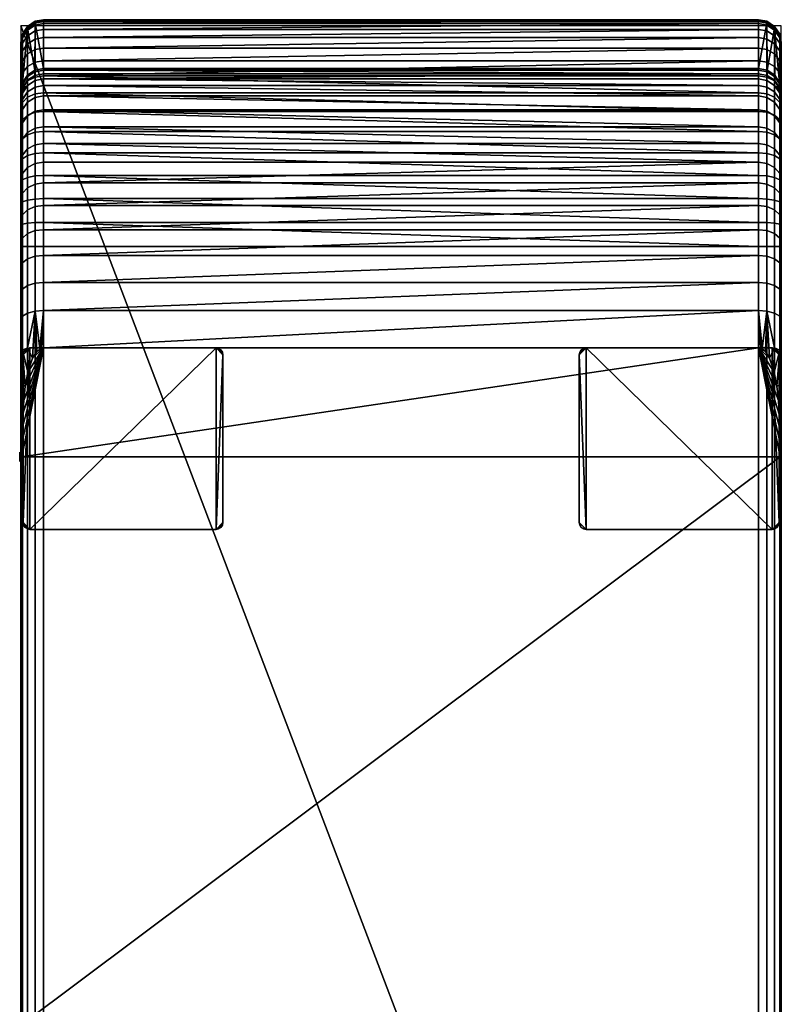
# Model space of a CAD drawing. Header units: millimetres. Extents: x 0 to 335, y -443 to 443.
# Tile 2 of 2: x 0 to 335, y 9 to 443. Entities that reach past the tile are written whole.
import ezdxf

# ---------------------------------------------------------------- set-up
doc = ezdxf.new("R2010")
doc.units = ezdxf.units.MM
doc.header["$MEASUREMENT"] = 0
for name, color, linetype, true_color in [('korpus', 7, 'Continuous', 0x000000), ('korpus boky', 1, 'Continuous', 0xff0000), ('korpus spodek', 252, 'Continuous', 0x696969), ('nozky', 254, 'Continuous', 0xbebebe), ('op pud plocha', 7, 'Continuous', 0x000000), ('openport', 5, 'Continuous', 0x0000ff), ('spojky', 4, 'Continuous', 0x00ffff)]:
    doc.layers.add(name, color=color, linetype=linetype, true_color=true_color)

msp = doc.modelspace()

# ---------------------------------------------------------------- linework, layer by layer
at = {"layer": 'openport'}
msp.add_lwpolyline([(0, -440), (335, -440), (335, 440), (0, 440)], close=True, dxfattribs=at)

# ---------------------------------------------------------------- meshes
at = {"layer": 'korpus'}
mesh = msp.add_polyface(dxfattribs=at)
corners = [(6.23, 419.69, 153.02), (6.16, 420.36, 154.89), (10, 421.13, 154.89), (10, 420.41, 152.84), (6.23, 418.05, 151.66), (10, 418.76, 151.46), (6.32, 415.91, 151.02), (10, 416.61, 150.93), (3, 417.58, 153.26), (2.91, 418.16, 154.89), (3, 415.95, 152), (2.93, 413.7, 151.31), (0.81, 414.38, 153.3), (0.75, 414.89, 154.89), (0.81, 412.76, 152.19), (0.79, 411.73, 151.91), (6.32, 441.64, 332.04), (10, 442.34, 332.1), (10, 442.64, 321.46), (6.32, 441.94, 321.48), (2.93, 439.42, 331.86), (2.93, 439.71, 321.54), (0.7, 436.04, 331.58), (0.7, 436.32, 321.62), (0, 432.37, 331.29), (0, 432.64, 321.72), (6.32, 440.23, 342.51), (10, 440.92, 342.64), (2.93, 438.04, 342.09), (0.7, 434.71, 341.46), (0, 431.09, 340.77), (6.32, 437.72, 352.76), (10, 438.39, 352.97), (2.93, 435.58, 352.12), (0.7, 432.34, 351.14), (0, 428.82, 350.07), (6.32, 434.12, 362.69), (10, 434.77, 362.97), (2.93, 432.07, 361.83), (0.7, 428.95, 360.5), (0, 425.56, 359.07), (6.32, 429.49, 372.19), (10, 430.1, 372.53), (2.93, 427.54, 371.11), (0.7, 424.58, 369.46), (0, 421.36, 367.67), (6.32, 423.88, 381.14), (10, 424.46, 381.54), (2.93, 422.06, 379.86), (0.7, 419.29, 377.91), (0, 416.28, 375.79), (6.32, 417.36, 389.44), (10, 417.89, 389.91), (2.93, 415.68, 387.98), (0.7, 413.13, 385.74), (0, 410.37, 383.31), (6.32, 441.11, 310.95), (10, 441.8, 310.86), (0.7, 435.54, 311.69), (2.93, 438.9, 311.25), (0, 431.89, 312.17), (0, 411.04, 154.89), (325, 420.41, 152.84), (10, 420.41, 152.84), (10, 421.13, 154.89), (325, 418.76, 151.46), (10, 416.61, 150.93), (10, 418.76, 151.46), (325, 441.8, 310.86), (10, 441.8, 310.86), (10, 442.64, 321.46), (325, 442.34, 332.1), (10, 442.34, 332.1), (10, 440.92, 342.64), (325, 442.64, 321.46), (325, 438.39, 352.97), (10, 438.39, 352.97), (10, 434.77, 362.97), (325, 430.1, 372.53), (10, 430.1, 372.53), (10, 424.46, 381.54), (325, 434.77, 362.97), (325, 440.92, 342.64), (325, 424.46, 381.54), (10, 417.89, 389.91), (10, 410.46, 397.52), (325, 410.46, 397.52)]
mesh.append_faces([[corners[k] for k in face] for face in [(0, 1, 2, 3), (4, 0, 3, 5), (6, 4, 5, 7), (8, 9, 1, 0), (10, 8, 0, 4), (11, 10, 4, 6), (12, 13, 9, 8), (14, 12, 8, 10), (11, 15, 10, 10), (16, 17, 18, 19), (20, 16, 19, 21), (22, 20, 21, 23), (24, 22, 23, 25), (26, 27, 17, 16), (28, 26, 16, 20), (29, 28, 20, 22), (30, 29, 22, 24), (31, 32, 27, 26), (33, 31, 26, 28), (34, 33, 28, 29), (35, 34, 29, 30), (36, 37, 32, 31), (38, 36, 31, 33), (39, 38, 33, 34), (40, 39, 34, 35), (41, 42, 37, 36), (43, 41, 36, 38), (44, 43, 38, 39), (45, 44, 39, 40), (46, 47, 42, 41), (48, 46, 41, 43), (49, 48, 43, 44), (50, 49, 44, 45), (51, 52, 47, 46), (53, 51, 46, 48), (54, 53, 48, 49), (55, 54, 49, 50), (56, 19, 18, 57), (58, 23, 21, 59), (60, 25, 23, 58), (59, 21, 19, 56), (2, 56, 57, 57), (13, 58, 59, 59), (61, 60, 58, 58), (59, 56, 1, 1), (56, 2, 1, 1), (58, 13, 61, 61), (59, 9, 13, 13), (59, 1, 9, 9), (62, 63, 64, 64), (65, 66, 67, 67), (63, 65, 67, 67), (68, 69, 70, 70), (71, 72, 73, 73), (74, 70, 72, 72), (75, 76, 77, 77), (78, 79, 80, 80), (81, 77, 79, 79), (82, 73, 76, 76), (83, 80, 84, 84), (85, 86, 84, 84)]])
mesh = msp.add_polyface(dxfattribs=at)
corners = [(328.77, 419.69, 153.02), (325, 420.41, 152.84), (325, 421.13, 154.89), (328.84, 420.36, 154.89), (328.77, 418.05, 151.66), (325, 418.76, 151.46), (328.68, 415.91, 151.02), (325, 416.61, 150.93), (332, 417.58, 153.26), (332.09, 418.16, 154.89), (332, 415.95, 152), (332.07, 413.7, 151.31), (334.19, 414.38, 153.3), (334.25, 414.89, 154.89), (334.19, 412.76, 152.19), (328.68, 441.64, 332.04), (328.68, 441.94, 321.48), (325, 442.64, 321.46), (325, 442.34, 332.1), (332.07, 439.42, 331.86), (332.07, 439.71, 321.54), (334.3, 436.04, 331.58), (334.3, 436.32, 321.62), (335, 432.37, 331.29), (335, 432.64, 321.72), (328.68, 440.23, 342.51), (325, 440.92, 342.64), (332.07, 438.04, 342.09), (334.3, 434.71, 341.46), (335, 431.09, 340.77), (328.68, 437.72, 352.76), (325, 438.39, 352.97), (332.07, 435.58, 352.12), (334.3, 432.34, 351.14), (335, 428.82, 350.07), (328.68, 434.12, 362.69), (325, 434.77, 362.97), (332.07, 432.07, 361.83), (334.3, 428.95, 360.5), (335, 425.56, 359.07), (328.68, 429.49, 372.19), (325, 430.1, 372.53), (332.07, 427.54, 371.11), (334.3, 424.58, 369.46), (335, 421.36, 367.67), (328.68, 423.88, 381.14), (325, 424.46, 381.54), (332.07, 422.06, 379.86), (334.3, 419.29, 377.91), (335, 416.28, 375.79), (328.68, 417.36, 389.44), (325, 417.89, 389.91), (332.07, 415.68, 387.98), (334.3, 413.13, 385.74), (335, 410.37, 383.31), (328.68, 441.11, 310.95), (325, 441.8, 310.86), (334.3, 435.54, 311.69), (332.07, 438.9, 311.25), (335, 431.89, 312.17), (335, 411.04, 154.89), (10, 421.13, 154.89), (10, 441.8, 310.86), (325, 441.8, 310.86), (325, 421.13, 154.89), (325, 420.41, 152.84), (10, 420.41, 152.84), (325, 418.76, 151.46), (10, 416.61, 150.93), (325, 416.61, 150.93), (325, 442.34, 332.1), (325, 442.64, 321.46), (10, 442.34, 332.1), (10, 440.92, 342.64), (325, 440.92, 342.64), (10, 442.64, 321.46), (325, 438.39, 352.97), (10, 434.77, 362.97), (325, 434.77, 362.97), (10, 438.39, 352.97), (10, 430.1, 372.53), (325, 430.1, 372.53), (10, 424.46, 381.54), (325, 424.46, 381.54), (10, 417.89, 389.91), (325, 417.89, 389.91), (325, 410.46, 397.52)]
mesh.append_faces([[corners[k] for k in face] for face in [(0, 1, 2, 3), (4, 5, 1, 0), (6, 7, 5, 4), (8, 0, 3, 9), (10, 4, 0, 8), (11, 6, 4, 10), (12, 8, 9, 13), (14, 10, 8, 12), (15, 16, 17, 18), (19, 20, 16, 15), (21, 22, 20, 19), (23, 24, 22, 21), (25, 15, 18, 26), (27, 19, 15, 25), (28, 21, 19, 27), (29, 23, 21, 28), (30, 25, 26, 31), (32, 27, 25, 30), (33, 28, 27, 32), (34, 29, 28, 33), (35, 30, 31, 36), (37, 32, 30, 35), (38, 33, 32, 37), (39, 34, 33, 38), (40, 35, 36, 41), (42, 37, 35, 40), (43, 38, 37, 42), (44, 39, 38, 43), (45, 40, 41, 46), (47, 42, 40, 45), (48, 43, 42, 47), (49, 44, 43, 48), (50, 45, 46, 51), (52, 47, 45, 50), (53, 48, 47, 52), (54, 49, 48, 53), (55, 56, 17, 16), (57, 58, 20, 22), (59, 57, 22, 24), (58, 55, 16, 20), (2, 56, 55, 55), (13, 58, 57, 57), (60, 57, 59, 59), (58, 3, 55, 55), (55, 3, 2, 2), (57, 60, 13, 13), (58, 13, 9, 9), (58, 9, 3, 3), (61, 62, 63, 64), (61, 64, 65, 65), (66, 65, 67, 67), (68, 67, 69, 69), (70, 71, 72, 72), (73, 74, 70, 70), (75, 71, 63, 63), (76, 77, 78, 78), (79, 76, 74, 74), (80, 81, 78, 78), (81, 82, 83, 83), (83, 84, 85, 85), (86, 85, 84, 84)]])
mesh = msp.add_polyface(dxfattribs=at)
corners = [(0.7, 410.34, 151.76), (0.05, 408.31, 152.12), (0.2, 409.27, 152.01), (0, 407.34, 152.23), (0, 406.69, 152.24), (0.79, 411.73, 151.91), (2.93, 413.7, 151.31), (3, 415.95, 152), (0.81, 412.76, 152.19), (0, 410.56, 153.33), (0, 411.04, 154.89), (0.75, 414.89, 154.89), (0.81, 414.38, 153.3), (0.22, 410.9, 152.28), (0, 408.96, 152.41), (0.06, 408.91, 152.15), (0.21, 409.87, 152.07), (0, 407.93, 152.25), (6.32, 409.98, 397), (10, 410.46, 397.52), (10, 417.89, 389.91), (6.32, 417.36, 389.44), (2.93, 408.47, 395.36), (2.93, 415.68, 387.98), (0.7, 406.18, 392.87), (0.7, 413.13, 385.74), (0, 403.68, 390.16), (0, 410.37, 383.31), (6.32, 401.85, 403.73), (10, 402.26, 404.3), (2.93, 400.52, 401.95), (0.7, 398.5, 399.22), (0, 396.3, 396.27), (6.32, 393.04, 409.57), (10, 393.4, 410.18), (2.93, 391.91, 407.65), (0.7, 390.19, 404.73), (334.3, 410.34, 151.76), (334.8, 409.27, 152.01), (334.95, 408.31, 152.12), (335, 407.34, 152.23), (335, 406.69, 152.24), (334.21, 411.73, 151.91), (332.07, 413.7, 151.31), (332, 415.95, 152), (334.19, 412.76, 152.19), (335, 410.56, 153.33), (334.19, 414.38, 153.3), (334.25, 414.89, 154.89), (335, 411.04, 154.89), (334.78, 410.9, 152.28), (335, 408.96, 152.41), (334.79, 409.87, 152.07), (334.94, 408.91, 152.15), (335, 407.93, 152.25), (328.68, 409.98, 397), (328.68, 417.36, 389.44), (325, 417.89, 389.91), (325, 410.46, 397.52), (332.07, 408.47, 395.36), (332.07, 415.68, 387.98), (334.3, 406.18, 392.87), (334.3, 413.13, 385.74), (335, 403.68, 390.16), (335, 410.37, 383.31), (328.68, 401.85, 403.73), (325, 402.26, 404.3), (332.07, 400.52, 401.95), (334.3, 398.5, 399.22), (335, 396.3, 396.27), (328.68, 393.04, 409.57), (325, 393.4, 410.18), (332.07, 391.91, 407.65), (334.3, 390.19, 404.73), (325, 402.26, 404.3), (10, 410.46, 397.52), (10, 402.26, 404.3), (10, 393.4, 410.18), (325, 393.4, 410.18), (325, 410.46, 397.52)]
mesh.append_faces([[corners[k] for k in face] for face in [(0, 1, 2, 2), (0, 3, 1, 1), (0, 4, 3, 3), (5, 6, 0, 0), (7, 5, 8, 8), (9, 10, 11, 12), (13, 12, 8, 8), (9, 13, 14, 14), (12, 13, 9, 9), (1, 15, 16, 2), (3, 17, 15, 1), (5, 2, 16, 16), (0, 2, 5, 5), (16, 13, 8, 5), (15, 13, 16, 16), (14, 15, 17, 17), (13, 15, 14, 14), (18, 19, 20, 21), (22, 18, 21, 23), (24, 22, 23, 25), (26, 24, 25, 27), (28, 29, 19, 18), (30, 28, 18, 22), (31, 30, 22, 24), (32, 31, 24, 26), (33, 34, 29, 28), (35, 33, 28, 30), (36, 35, 30, 31), (37, 38, 39, 39), (37, 39, 40, 40), (37, 40, 41, 41), (42, 37, 43, 43), (44, 45, 42, 42), (43, 44, 42, 42), (46, 47, 48, 49), (50, 45, 47, 47), (46, 51, 50, 50), (47, 46, 50, 50), (39, 38, 52, 53), (40, 39, 53, 54), (42, 52, 38, 38), (37, 42, 38, 38), (52, 42, 45, 50), (53, 52, 50, 50), (51, 54, 53, 53), (50, 51, 53, 53), (55, 56, 57, 58), (59, 60, 56, 55), (61, 62, 60, 59), (63, 64, 62, 61), (65, 55, 58, 66), (67, 59, 55, 65), (68, 61, 59, 67), (69, 63, 61, 68), (70, 65, 66, 71), (72, 67, 65, 70), (73, 68, 67, 72), (74, 75, 76, 76), (76, 77, 78, 78), (76, 78, 74, 74), (75, 74, 79, 79)]])
mesh = msp.add_polyface(dxfattribs=at)
corners = [(6.32, 342.67, 423.3), (6.32, -342.67, 423.3), (10, -342.67, 424), (10, 342.67, 424), (0.7, 342.67, 417.68), (0.7, -342.67, 417.68), (2.93, -342.67, 421.07), (2.93, 342.67, 421.07), (0, 342.67, 414), (0, -342.67, 414), (0, 388.33, 401.56), (0.7, 390.19, 404.73), (0.7, 398.5, 399.22), (0, 396.3, 396.27), (6.32, 383.67, 414.44), (10, 383.96, 415.08), (10, 393.4, 410.18), (6.32, 393.04, 409.57), (2.93, 382.75, 412.41), (2.93, 391.91, 407.65), (0.7, 381.35, 409.33), (0, 379.83, 405.97), (6.32, 373.83, 418.28), (10, 374.06, 418.95), (2.93, 373.14, 416.17), (0.7, 372.07, 412.95), (0, 370.92, 409.45), (6.32, 363.64, 421.06), (10, 363.79, 421.74), (2.93, 363.17, 418.88), (0.7, 362.46, 415.57), (0, 361.68, 411.97), (6.32, 353.22, 422.74), (10, 353.29, 423.43), (2.93, 352.98, 420.52), (0.7, 352.62, 417.15), (0, 352.23, 413.49), (328.68, 342.67, 423.3), (325, 342.67, 424), (325, -342.67, 424), (328.68, -342.67, 423.3), (334.3, 342.67, 417.68), (332.07, 342.67, 421.07), (332.07, -342.67, 421.07), (334.3, -342.67, 417.68), (335, 342.67, 414), (335, -342.67, 414), (335, 388.33, 401.56), (335, 396.3, 396.27), (334.3, 398.5, 399.22), (334.3, 390.19, 404.73), (328.68, 383.67, 414.44), (328.68, 393.04, 409.57), (325, 393.4, 410.18), (325, 383.96, 415.08), (332.07, 382.75, 412.41), (332.07, 391.91, 407.65), (334.3, 381.35, 409.33), (335, 379.83, 405.97), (328.68, 373.83, 418.28), (325, 374.06, 418.95), (332.07, 373.14, 416.17), (334.3, 372.07, 412.95), (335, 370.92, 409.45), (328.68, 363.64, 421.06), (325, 363.79, 421.74), (332.07, 363.17, 418.88), (334.3, 362.46, 415.57), (335, 361.68, 411.97), (328.68, 353.22, 422.74), (325, 353.29, 423.43), (332.07, 352.98, 420.52), (334.3, 352.62, 417.15), (335, 352.23, 413.49), (325, 342.67, 424), (10, 342.67, 424), (10, -342.67, 424), (325, -342.67, 424), (325, 383.96, 415.08), (10, 393.4, 410.18), (10, 383.96, 415.08), (10, 353.29, 423.43), (325, 363.79, 421.74), (10, 374.06, 418.95), (10, 363.79, 421.74), (325, 353.29, 423.43), (325, 374.06, 418.95), (325, 393.4, 410.18)]
mesh.append_faces([[corners[k] for k in face] for face in [(0, 1, 2, 3), (4, 5, 6, 7), (8, 9, 5, 4), (7, 6, 1, 0), (10, 11, 12, 13), (14, 15, 16, 17), (18, 14, 17, 19), (20, 18, 19, 11), (21, 20, 11, 10), (22, 23, 15, 14), (24, 22, 14, 18), (25, 24, 18, 20), (26, 25, 20, 21), (27, 28, 23, 22), (29, 27, 22, 24), (30, 29, 24, 25), (31, 30, 25, 26), (32, 33, 28, 27), (34, 32, 27, 29), (35, 34, 29, 30), (36, 35, 30, 31), (0, 3, 33, 32), (7, 0, 32, 34), (4, 7, 34, 35), (8, 4, 35, 36), (37, 38, 39, 40), (41, 42, 43, 44), (45, 41, 44, 46), (42, 37, 40, 43), (47, 48, 49, 50), (51, 52, 53, 54), (55, 56, 52, 51), (57, 50, 56, 55), (58, 47, 50, 57), (59, 51, 54, 60), (61, 55, 51, 59), (62, 57, 55, 61), (63, 58, 57, 62), (64, 59, 60, 65), (66, 61, 59, 64), (67, 62, 61, 66), (68, 63, 62, 67), (69, 64, 65, 70), (71, 66, 64, 69), (72, 67, 66, 71), (73, 68, 67, 72), (37, 69, 70, 38), (42, 71, 69, 37), (41, 72, 71, 42), (45, 73, 72, 41), (74, 75, 76, 77), (78, 79, 80, 80), (74, 81, 75, 75), (82, 83, 84, 84), (84, 81, 85, 85), (86, 80, 83, 83), (84, 85, 82, 82), (80, 86, 78, 78), (86, 83, 82, 82), (79, 78, 87, 87), (85, 81, 74, 74)]])
at = {"layer": 'korpus boky'}
mesh = msp.add_polyface(dxfattribs=at)
corners = [(0, -432.64, 321.72), (0, -432.37, 331.29), (0, -431.89, 312.17), (0, -431.09, 340.77), (0, -428.82, 350.07), (0, -425.56, 359.07), (0, -421.47, 233.53), (0, -421.36, 367.67), (0, -416.28, 375.79), (0, -411.04, 154.89), (0, -410.56, 153.33), (0, -410.37, 383.31), (0, -408.96, 152.41), (0, -407.93, 152.25), (0, -407.34, 152.23), (0, -406.69, 152.24), (0, -403.9, 136.96), (0, -403.68, 390.16), (0, -399.62, 122.04), (0, -396.3, 396.27), (0, -393.89, 107.6), (0, -388.33, 401.56), (0, -386.78, 93.79), (0, -379.87, 82.92), (0, -379.83, 405.97), (0, -372.1, 72.65), (0, -370.92, 409.45), (0, -363.52, 63.04), (0, -361.68, 411.97), (0, -354.19, 54.16), (0, -352.23, 413.49), (0, -344.16, 46.08), (0, -342.67, 414), (0, -333.51, 38.84), (0, -322.3, 32.48), (0, -310.62, 27.06), (0, -296, 21.83), (0, -280.94, 18.05), (0, -265.57, 15.76), (0, -250.06, 15), (0, 250.06, 15), (0, 265.57, 15.76), (0, 280.94, 18.05), (0, 296, 21.83), (0, 310.62, 27.06), (0, 322.3, 32.48), (0, 333.51, 38.84), (0, 342.67, 414), (0, 344.16, 46.08), (0, 352.23, 413.49), (0, 354.19, 54.16), (0, 361.68, 411.97), (0, 363.52, 63.04), (0, 370.92, 409.45), (0, 372.1, 72.65), (0, 379.83, 405.97), (0, 379.87, 82.92), (0, 386.78, 93.79), (0, 388.33, 401.56), (0, 393.89, 107.6), (0, 396.3, 396.27), (0, 399.62, 122.04), (0, 403.68, 390.16), (0, 403.9, 136.96), (0, 406.69, 152.24), (0, 407.34, 152.23), (0, 407.93, 152.25), (0, 408.96, 152.41), (0, 410.37, 383.31), (0, 410.56, 153.33), (0, 411.04, 154.89), (0, 416.28, 375.79), (0, 421.36, 367.67), (0, 425.56, 359.07), (0, 428.82, 350.07), (0, 431.09, 340.77), (0, 431.89, 312.17), (0, 432.37, 331.29), (0, 432.64, 321.72)]
mesh.append_faces([[corners[k] for k in face] for face in [(20, 18, 25, 25), (20, 23, 22, 22), (18, 15, 39, 39), (13, 12, 9, 9), (18, 16, 15, 15), (14, 13, 9, 9), (15, 14, 9, 9), (23, 20, 25, 25), (36, 35, 34, 34), (37, 36, 33, 33), (34, 33, 36, 36), (37, 18, 39, 39), (31, 27, 25, 25), (25, 33, 31, 31), (29, 27, 31, 31), (37, 33, 25, 25), (37, 25, 18, 18), (39, 15, 6, 6), (2, 0, 1, 1), (7, 28, 2, 2), (7, 2, 1, 1), (2, 32, 6, 6), (5, 3, 4, 4), (3, 5, 1, 1), (5, 7, 1, 1), (8, 17, 7, 7), (12, 10, 9, 9), (6, 15, 9, 9), (19, 7, 17, 17), (11, 17, 8, 8), (28, 19, 21, 21), (32, 2, 28, 28), (26, 21, 24, 24), (30, 32, 28, 28), (28, 21, 26, 26), (19, 28, 7, 7), (32, 39, 6, 6), (37, 39, 38, 38), (47, 40, 39, 39), (42, 40, 61, 61), (41, 40, 42, 42), (42, 46, 43, 43), (43, 46, 45, 45), (48, 46, 54, 54), (42, 54, 46, 46), (45, 44, 43, 43), (48, 52, 50, 50), (42, 61, 54, 54), (59, 57, 56, 56), (54, 59, 56, 56), (59, 54, 61, 61), (64, 63, 61, 61), (65, 64, 70, 70), (66, 65, 70, 70), (61, 40, 64, 64), (52, 48, 54, 54), (64, 40, 47, 47), (62, 72, 60, 60), (68, 71, 62, 62), (47, 51, 76, 76), (76, 64, 47, 47), (58, 60, 51, 51), (51, 47, 49, 49), (51, 53, 58, 58), (77, 51, 60, 60), (58, 53, 55, 55), (70, 67, 66, 66), (70, 64, 76, 76), (77, 78, 76, 76), (76, 51, 77, 77), (72, 77, 60, 60), (71, 72, 62, 62), (74, 75, 73, 73), (77, 72, 73, 73), (77, 73, 75, 75), (69, 67, 70, 70), (32, 47, 39, 39)]])
mesh = msp.add_polyface(dxfattribs=at)
corners = [(335, -432.64, 321.72), (335, -432.37, 331.29), (335, -431.89, 312.17), (335, -431.09, 340.77), (335, -428.82, 350.07), (335, -425.56, 359.07), (335, -421.47, 233.53), (335, -421.36, 367.67), (335, -416.28, 375.79), (335, -411.04, 154.89), (335, -410.56, 153.33), (335, -410.37, 383.31), (335, -408.96, 152.41), (335, -407.93, 152.25), (335, -407.34, 152.23), (335, -406.69, 152.24), (335, -403.9, 136.96), (335, -403.68, 390.16), (335, -399.62, 122.04), (335, -396.3, 396.27), (335, -393.89, 107.6), (335, -388.33, 401.56), (335, -386.78, 93.79), (335, -379.87, 82.92), (335, -379.83, 405.97), (335, -372.1, 72.65), (335, -370.92, 409.45), (335, -363.52, 63.04), (335, -361.68, 411.97), (335, -354.19, 54.16), (335, -352.23, 413.49), (335, -344.16, 46.08), (335, -342.67, 414), (335, -333.51, 38.84), (335, -322.3, 32.48), (335, -310.62, 27.06), (335, -296, 21.83), (335, -280.94, 18.05), (335, -265.57, 15.76), (335, -250.06, 15), (335, 250.06, 15), (335, 265.57, 15.76), (335, 280.94, 18.05), (335, 296, 21.83), (335, 310.62, 27.06), (335, 322.3, 32.48), (335, 333.51, 38.84), (335, 342.67, 414), (335, 344.16, 46.08), (335, 352.23, 413.49), (335, 354.19, 54.16), (335, 361.68, 411.97), (335, 363.52, 63.04), (335, 370.92, 409.45), (335, 372.1, 72.65), (335, 379.83, 405.97), (335, 379.87, 82.92), (335, 386.78, 93.79), (335, 388.33, 401.56), (335, 393.89, 107.6), (335, 396.3, 396.27), (335, 399.62, 122.04), (335, 403.68, 390.16), (335, 403.9, 136.96), (335, 406.69, 152.24), (335, 407.34, 152.23), (335, 407.93, 152.25), (335, 408.96, 152.41), (335, 410.37, 383.31), (335, 410.56, 153.33), (335, 411.04, 154.89), (335, 416.28, 375.79), (335, 421.36, 367.67), (335, 425.56, 359.07), (335, 428.82, 350.07), (335, 431.09, 340.77), (335, 431.89, 312.17), (335, 432.37, 331.29), (335, 432.64, 321.72)]
mesh.append_faces([[corners[k] for k in face] for face in [(20, 25, 18, 18), (20, 22, 23, 23), (18, 39, 15, 15), (13, 9, 12, 12), (18, 15, 16, 16), (14, 9, 13, 13), (15, 9, 14, 14), (23, 25, 20, 20), (36, 34, 35, 35), (37, 33, 36, 36), (34, 36, 33, 33), (37, 39, 18, 18), (31, 25, 27, 27), (25, 31, 33, 33), (29, 31, 27, 27), (37, 25, 33, 33), (37, 18, 25, 25), (39, 6, 15, 15), (2, 1, 0, 0), (7, 2, 28, 28), (7, 1, 2, 2), (2, 6, 32, 32), (5, 4, 3, 3), (3, 1, 5, 5), (5, 1, 7, 7), (8, 7, 17, 17), (12, 9, 10, 10), (6, 9, 15, 15), (19, 17, 7, 7), (11, 8, 17, 17), (28, 21, 19, 19), (32, 28, 2, 2), (26, 24, 21, 21), (30, 28, 32, 32), (28, 26, 21, 21), (19, 7, 28, 28), (32, 6, 39, 39), (37, 38, 39, 39), (47, 39, 40, 40), (42, 61, 40, 40), (41, 42, 40, 40), (42, 43, 46, 46), (43, 45, 46, 46), (48, 54, 46, 46), (42, 46, 54, 54), (45, 43, 44, 44), (48, 50, 52, 52), (42, 54, 61, 61), (59, 56, 57, 57), (54, 56, 59, 59), (59, 61, 54, 54), (64, 61, 63, 63), (65, 70, 64, 64), (66, 70, 65, 65), (61, 64, 40, 40), (52, 54, 48, 48), (64, 47, 40, 40), (62, 60, 72, 72), (68, 62, 71, 71), (47, 76, 51, 51), (76, 47, 64, 64), (58, 51, 60, 60), (51, 49, 47, 47), (51, 58, 53, 53), (77, 60, 51, 51), (58, 55, 53, 53), (70, 66, 67, 67), (70, 76, 64, 64), (77, 76, 78, 78), (76, 77, 51, 51), (72, 60, 77, 77), (71, 62, 72, 72), (74, 73, 75, 75), (77, 73, 72, 72), (77, 75, 73, 73), (69, 70, 67, 67), (32, 39, 47, 47)]])
at = {"layer": 'korpus spodek'}
mesh = msp.add_polyface(dxfattribs=at)
corners = [(6.32, 349.7, 38.61), (10, 350.12, 38.04), (10, 338.79, 30.34), (6.32, 338.42, 30.94), (2.93, 348.37, 40.4), (2.93, 337.24, 32.83), (0.7, 346.35, 43.12), (0.7, 335.45, 35.71), (6.32, 360.32, 47.17), (10, 360.78, 46.64), (2.93, 358.85, 48.84), (0.7, 356.62, 51.39), (0, 354.19, 54.16), (0, 344.16, 46.08), (6.32, 370.2, 56.57), (10, 370.7, 56.08), (2.93, 368.6, 58.12), (0.7, 366.16, 60.48), (0, 363.52, 63.04), (6.32, 379.28, 66.74), (10, 379.82, 66.3), (2.93, 377.56, 68.16), (0.7, 374.94, 70.31), (0, 372.1, 72.65), (6.32, 387.51, 77.62), (10, 388.09, 77.22), (2.93, 385.68, 78.89), (0.7, 382.89, 80.82), (0, 379.87, 82.92), (6.32, 394.82, 89.13), (10, 395.43, 88.78), (2.93, 392.9, 90.25), (0.7, 389.96, 91.95), (0, 386.78, 93.79), (6.32, 402.35, 103.75), (10, 402.99, 103.46), (2.93, 400.33, 104.67), (0.7, 397.24, 106.08), (0, 393.89, 107.6), (6.32, 408.42, 119.04), (10, 409.08, 118.81), (2.93, 406.31, 119.75), (0.7, 403.1, 120.85), (0, 399.62, 122.04), (6.32, 412.95, 134.84), (10, 413.64, 134.68), (2.93, 410.79, 135.35), (0.7, 407.48, 136.12), (0, 403.9, 136.96), (6.32, 415.91, 151.02), (10, 416.61, 150.93), (2.93, 413.7, 151.31), (0.7, 410.34, 151.76), (0, 406.69, 152.24), (325, 360.78, 46.64), (10, 350.12, 38.04), (10, 360.78, 46.64), (325, 350.12, 38.04), (10, 338.79, 30.34), (10, 370.7, 56.08), (325, 370.7, 56.08), (10, 379.82, 66.3), (10, 388.09, 77.22), (325, 379.82, 66.3), (10, 395.43, 88.78), (325, 388.09, 77.22), (10, 409.08, 118.81), (325, 402.99, 103.46), (10, 402.99, 103.46), (325, 409.08, 118.81), (10, 413.64, 134.68), (325, 395.43, 88.78), (10, 416.61, 150.93), (325, 413.64, 134.68)]
mesh.append_faces([[corners[k] for k in face] for face in [(0, 1, 2, 3), (4, 0, 3, 5), (6, 4, 5, 7), (8, 9, 1, 0), (10, 8, 0, 4), (11, 10, 4, 6), (12, 11, 6, 13), (14, 15, 9, 8), (16, 14, 8, 10), (17, 16, 10, 11), (18, 17, 11, 12), (19, 20, 15, 14), (21, 19, 14, 16), (22, 21, 16, 17), (23, 22, 17, 18), (24, 25, 20, 19), (26, 24, 19, 21), (27, 26, 21, 22), (28, 27, 22, 23), (29, 30, 25, 24), (31, 29, 24, 26), (32, 31, 26, 27), (33, 32, 27, 28), (34, 35, 30, 29), (36, 34, 29, 31), (37, 36, 31, 32), (38, 37, 32, 33), (39, 40, 35, 34), (41, 39, 34, 36), (42, 41, 36, 37), (43, 42, 37, 38), (44, 45, 40, 39), (46, 44, 39, 41), (47, 46, 41, 42), (48, 47, 42, 43), (49, 50, 45, 44), (51, 49, 44, 46), (52, 51, 46, 47), (53, 52, 47, 48), (54, 55, 56, 56), (55, 57, 58, 58), (59, 60, 56, 56), (61, 62, 63, 63), (62, 64, 65, 65), (66, 67, 68, 68), (69, 66, 70, 70), (71, 64, 68, 68), (70, 72, 73, 73)]])
mesh = msp.add_polyface(dxfattribs=at)
corners = [(328.68, 349.7, 38.61), (328.68, 338.42, 30.94), (325, 338.79, 30.34), (325, 350.12, 38.04), (332.07, 348.37, 40.4), (332.07, 337.24, 32.83), (334.3, 346.35, 43.12), (334.3, 335.45, 35.71), (328.68, 360.32, 47.17), (325, 360.78, 46.64), (332.07, 358.85, 48.84), (334.3, 356.62, 51.39), (335, 354.19, 54.16), (335, 344.16, 46.08), (328.68, 370.2, 56.57), (325, 370.7, 56.08), (332.07, 368.6, 58.12), (334.3, 366.16, 60.48), (335, 363.52, 63.04), (328.68, 379.28, 66.74), (325, 379.82, 66.3), (332.07, 377.56, 68.16), (334.3, 374.94, 70.31), (335, 372.1, 72.65), (328.68, 387.51, 77.62), (325, 388.09, 77.22), (332.07, 385.68, 78.89), (334.3, 382.89, 80.82), (335, 379.87, 82.92), (328.68, 394.82, 89.13), (325, 395.43, 88.78), (332.07, 392.9, 90.25), (334.3, 389.96, 91.95), (335, 386.78, 93.79), (328.68, 402.35, 103.75), (325, 402.99, 103.46), (332.07, 400.33, 104.67), (334.3, 397.24, 106.08), (335, 393.89, 107.6), (328.68, 408.42, 119.04), (325, 409.08, 118.81), (332.07, 406.31, 119.75), (334.3, 403.1, 120.85), (335, 399.62, 122.04), (328.68, 412.95, 134.84), (325, 413.64, 134.68), (332.07, 410.79, 135.35), (334.3, 407.48, 136.12), (335, 403.9, 136.96), (328.68, 415.91, 151.02), (325, 416.61, 150.93), (332.07, 413.7, 151.31), (334.3, 410.34, 151.76), (335, 406.69, 152.24), (10, 360.78, 46.64), (325, 370.7, 56.08), (325, 360.78, 46.64), (10, 350.12, 38.04), (325, 350.12, 38.04), (10, 370.7, 56.08), (325, 379.82, 66.3), (10, 388.09, 77.22), (325, 388.09, 77.22), (10, 395.43, 88.78), (325, 395.43, 88.78), (10, 409.08, 118.81), (325, 409.08, 118.81), (325, 402.99, 103.46), (10, 416.61, 150.93), (325, 416.61, 150.93), (325, 413.64, 134.68), (10, 413.64, 134.68), (10, 402.99, 103.46), (10, 379.82, 66.3)]
mesh.append_faces([[corners[k] for k in face] for face in [(0, 1, 2, 3), (4, 5, 1, 0), (6, 7, 5, 4), (8, 0, 3, 9), (10, 4, 0, 8), (11, 6, 4, 10), (12, 13, 6, 11), (14, 8, 9, 15), (16, 10, 8, 14), (17, 11, 10, 16), (18, 12, 11, 17), (19, 14, 15, 20), (21, 16, 14, 19), (22, 17, 16, 21), (23, 18, 17, 22), (24, 19, 20, 25), (26, 21, 19, 24), (27, 22, 21, 26), (28, 23, 22, 27), (29, 24, 25, 30), (31, 26, 24, 29), (32, 27, 26, 31), (33, 28, 27, 32), (34, 29, 30, 35), (36, 31, 29, 34), (37, 32, 31, 36), (38, 33, 32, 37), (39, 34, 35, 40), (41, 36, 34, 39), (42, 37, 36, 41), (43, 38, 37, 42), (44, 39, 40, 45), (46, 41, 39, 44), (47, 42, 41, 46), (48, 43, 42, 47), (49, 44, 45, 50), (51, 46, 44, 49), (52, 47, 46, 51), (53, 48, 47, 52), (54, 55, 56, 56), (57, 56, 58, 58), (55, 59, 60, 60), (61, 62, 60, 60), (63, 64, 62, 62), (65, 66, 67, 67), (68, 69, 70, 70), (70, 66, 71, 71), (67, 64, 72, 72), (59, 73, 60, 60)]])
mesh = msp.add_polyface(dxfattribs=at)
corners = [(325, 298.05, 12), (326.62, 297.59, 12), (327.97, 296.44, 12), (325.84, 297.93, 12), (7.03, 296.44, 12), (10, 298.05, 12), (5.21, 293.59, 12), (9.16, 297.93, 12), (8.38, 297.59, 12), (6.32, 314.18, 18.47), (2.93, 298.05, 15.06), (2.93, 313.33, 20.53), (0.7, 312.03, 23.66), (0.7, 297.07, 18.3), (0, 310.62, 27.06), (0, 296, 21.83), (2.93, 325.54, 26.19), (6.32, 326.55, 24.21), (0.7, 323.99, 29.21), (0, 322.3, 32.48), (6.32, 338.42, 30.94), (10, 338.79, 30.34), (10, 326.88, 23.59), (2.93, 337.24, 32.83), (0.7, 335.45, 35.71), (0, 333.51, 38.84), (0, 344.16, 46.08), (0.7, 346.35, 43.12), (10, 314.45, 17.83), (9.16, 297.93, 12), (8.38, 297.59, 12), (10, 298.05, 12), (5.21, 293.59, 12), (7.03, 296.44, 12), (328.68, 314.18, 18.47), (332.07, 313.33, 20.53), (332.07, 298.05, 15.06), (334.3, 312.03, 23.66), (334.3, 297.07, 18.3), (335, 310.62, 27.06), (335, 296, 21.83), (332.07, 325.54, 26.19), (328.68, 326.55, 24.21), (334.3, 323.99, 29.21), (335, 322.3, 32.48), (328.68, 338.42, 30.94), (325, 326.88, 23.59), (325, 338.79, 30.34), (332.07, 337.24, 32.83), (334.3, 335.45, 35.71), (335, 333.51, 38.84), (335, 344.16, 46.08), (334.3, 346.35, 43.12), (325, 314.45, 17.83), (326.62, 297.59, 12), (325.84, 297.93, 12), (325, 298.05, 12), (329.79, 293.59, 12), (327.97, 296.44, 12), (10, 314.45, 17.83), (325, 314.45, 17.83), (10, 298.05, 12), (10, 326.88, 23.59), (325, 326.88, 23.59), (10, 338.79, 30.34), (325, 338.79, 30.34), (325, 298.05, 12), (325, 350.12, 38.04)]
mesh.append_faces([[corners[k] for k in face] for face in [(0, 1, 2, 2), (1, 0, 3, 3), (4, 5, 6, 6), (7, 5, 8, 8), (4, 8, 5, 5), (9, 10, 11, 11), (12, 11, 10, 13), (14, 12, 13, 15), (16, 17, 9, 11), (18, 16, 11, 12), (19, 18, 12, 14), (20, 21, 22, 17), (23, 20, 17, 16), (24, 23, 16, 18), (25, 24, 18, 19), (26, 27, 24, 25), (28, 29, 30, 30), (29, 28, 31, 31), (9, 28, 30, 30), (22, 28, 9, 17), (9, 32, 10, 10), (33, 32, 9, 9), (30, 33, 9, 9), (34, 35, 36, 36), (37, 38, 36, 35), (39, 40, 38, 37), (41, 35, 34, 42), (43, 37, 35, 41), (44, 39, 37, 43), (45, 42, 46, 47), (48, 41, 42, 45), (49, 43, 41, 48), (50, 44, 43, 49), (51, 50, 49, 52), (53, 54, 55, 55), (55, 56, 53, 53), (34, 54, 53, 53), (46, 42, 34, 53), (34, 36, 57, 57), (58, 34, 57, 57), (54, 34, 58, 58), (59, 60, 61, 61), (59, 62, 63, 63), (64, 65, 62, 62), (61, 60, 66, 66), (59, 63, 60, 60), (64, 67, 65, 65), (65, 63, 62, 62)]])
mesh = msp.add_polyface(dxfattribs=at)
corners = [(325, 298.05, 12), (334.38, 262.46, 12), (334.5, 256.11, 12), (334.54, 250.06, 12), (333.72, 274.84, 12), (334.12, 268.81, 12), (0.46, 250.06, 12), (329.79, 293.59, 12), (331.86, 287.39, 12), (333.02, 281.15, 12), (327.97, 296.44, 12), (334.54, 0, 12), (0.46, 0, 12), (3.14, 287.39, 12), (5.21, 293.59, 12), (10, 298.05, 12), (1.98, 281.15, 12), (0.5, 256.11, 12), (0.62, 262.46, 12), (1.28, 274.84, 12), (0.88, 268.81, 12), (0.7, 281.65, 14.44), (0, 265.57, 15.76), (0, 280.94, 18.05), (0, 296, 21.83), (0.7, 297.07, 18.3), (1.28, 274.84, 12), (0.88, 268.81, 12), (1.98, 281.15, 12), (3.14, 287.39, 12), (0.5, 256.11, 12), (0.46, 250.06, 12), (0, 250.06, 15), (0.62, 262.46, 12), (2.93, 298.05, 15.06), (5.21, 293.59, 12), (0.46, 0, 12), (334.3, 281.65, 14.44), (335, 280.94, 18.05), (335, 265.57, 15.76), (335, 296, 21.83), (334.3, 297.07, 18.3), (334.12, 268.81, 12), (333.72, 274.84, 12), (333.02, 281.15, 12), (331.86, 287.39, 12), (334.5, 256.11, 12), (335, 250.06, 15), (334.54, 250.06, 12), (334.38, 262.46, 12), (332.07, 298.05, 15.06), (329.79, 293.59, 12), (334.54, 0, 12), (335, -250.06, 15)]
mesh.append_faces([[corners[k] for k in face] for face in [(0, 1, 2, 2), (2, 3, 0, 0), (4, 5, 0, 0), (5, 1, 0, 0), (6, 0, 3, 3), (7, 8, 0, 0), (9, 0, 8, 8), (0, 10, 7, 7), (0, 9, 4, 4), (11, 12, 3, 3), (13, 14, 15, 15), (16, 13, 15, 15), (17, 15, 6, 6), (15, 17, 18, 18), (19, 16, 15, 15), (20, 19, 15, 15), (15, 18, 20, 20), (6, 15, 0, 0), (3, 12, 6, 6), (21, 22, 23, 23), (24, 25, 21, 23), (21, 26, 27, 27), (25, 28, 21, 21), (29, 28, 25, 25), (26, 21, 28, 28), (22, 21, 27, 27), (30, 31, 32, 32), (22, 33, 30, 30), (27, 33, 22, 22), (32, 22, 30, 30), (29, 25, 34, 34), (35, 29, 34, 34), (36, 32, 31, 31), (37, 38, 39, 39), (40, 38, 37, 41), (37, 42, 43, 43), (41, 37, 44, 44), (45, 41, 44, 44), (43, 44, 37, 37), (39, 42, 37, 37), (46, 47, 48, 48), (39, 46, 49, 49), (42, 39, 49, 49), (47, 46, 39, 39), (45, 50, 41, 41), (51, 50, 45, 45), (52, 48, 47, 47), (47, 53, 52, 52)]])
mesh = msp.add_polyface(dxfattribs=at)
corners = [(8.27, -297.52, 12), (10, -298.05, 12), (9.09, -297.91, 12), (6.91, -296.31, 12), (5.07, -293.28, 12), (3.14, -287.39, 12), (1.98, -281.15, 12), (1.28, -274.84, 12), (0.88, -268.81, 12), (0.62, -262.46, 12), (0.5, -256.11, 12), (0.46, -250.06, 12), (334.54, 0, 12), (0.46, 0, 12), (334.54, -250.06, 12), (0.7, -281.65, 14.44), (0, -280.94, 18.05), (0, -265.57, 15.76), (0, -296, 21.83), (0.7, -297.07, 18.3), (6.32, -314.18, 18.47), (2.93, -313.33, 20.53), (2.93, -298.05, 15.06), (0.7, -312.03, 23.66), (0, -310.62, 27.06), (2.93, -325.54, 26.19), (6.32, -326.55, 24.21), (0.7, -323.99, 29.21), (0, -322.3, 32.48), (6.32, -338.42, 30.94), (10, -326.88, 23.59), (10, -338.79, 30.34), (2.93, -337.24, 32.83), (0.7, -335.45, 35.71), (0, -333.51, 38.84), (0, -344.16, 46.08), (0.7, -346.35, 43.12), (0.88, -268.81, 12), (1.28, -274.84, 12), (1.98, -281.15, 12), (3.14, -287.39, 12), (0.5, -256.11, 12), (0, -250.06, 15), (0.46, -250.06, 12), (0.62, -262.46, 12), (10, -314.45, 17.83), (8.27, -297.52, 12), (9.09, -297.91, 12), (10, -298.05, 12), (5.07, -293.28, 12), (6.91, -296.31, 12), (0.46, 0, 12), (0, 250.06, 15), (325, -298.05, 12), (10, -314.45, 17.83), (10, -298.05, 12), (325, -326.88, 23.59), (10, -338.79, 30.34), (10, -326.88, 23.59), (325, -338.79, 30.34), (10, -350.12, 38.04)]
mesh.append_faces([[corners[k] for k in face] for face in [(0, 1, 2, 2), (3, 1, 0, 0), (1, 4, 5, 5), (3, 4, 1, 1), (6, 1, 5, 5), (1, 7, 8, 8), (1, 8, 9, 9), (10, 11, 1, 1), (10, 1, 9, 9), (6, 7, 1, 1), (12, 11, 13, 13), (11, 14, 1, 1), (15, 16, 17, 17), (18, 16, 15, 19), (20, 21, 22, 22), (23, 19, 22, 21), (24, 18, 19, 23), (25, 21, 20, 26), (27, 23, 21, 25), (28, 24, 23, 27), (29, 26, 30, 31), (32, 25, 26, 29), (33, 27, 25, 32), (34, 28, 27, 33), (35, 34, 33, 36), (15, 37, 38, 38), (19, 15, 39, 39), (40, 19, 39, 39), (38, 39, 15, 15), (17, 37, 15, 15), (41, 42, 43, 43), (17, 41, 44, 44), (37, 17, 44, 44), (42, 41, 17, 17), (45, 46, 47, 47), (47, 48, 45, 45), (20, 46, 45, 45), (30, 26, 20, 45), (22, 49, 50, 50), (20, 22, 50, 50), (40, 22, 19, 19), (46, 20, 50, 50), (49, 22, 40, 40), (42, 51, 43, 43), (52, 51, 42, 42), (53, 54, 55, 55), (56, 57, 58, 58), (59, 60, 57, 57)]])
at = {"layer": 'nozky'}
mesh = msp.add_polyface(dxfattribs=at)
corners = [(89, 295.05, 0), (89, 295.05, 12), (88.79, 296.16, 0), (88.79, 296.16, 12), (88.12, 297.17, 0), (88.12, 297.17, 12), (87.11, 297.84, 0), (87.11, 297.84, 12), (86, 298.05, 0), (86, 298.05, 12), (4, 298.05, 0), (4, 298.05, 12), (2.89, 297.84, 0), (2.89, 297.84, 12), (1.88, 297.17, 0), (1.88, 297.17, 12), (1.21, 296.16, 0), (1.21, 296.16, 12), (1, 295.05, 0), (1, 295.05, 12), (1, 221.05, 0), (1, 221.05, 12), (1.21, 219.95, 0), (1.21, 219.95, 12), (1.88, 218.93, 0), (1.88, 218.93, 12), (2.89, 218.26, 0), (2.89, 218.26, 12), (4, 218.05, 0), (4, 218.05, 12), (86, 218.05, 0), (86, 218.05, 12), (87.11, 218.26, 0), (87.11, 218.26, 12), (88.12, 218.93, 0), (88.12, 218.93, 12), (88.79, 219.95, 0), (88.79, 219.95, 12), (89, 221.05, 0), (89, 221.05, 12), (89, 295.05, 0), (89, 295.05, 12), (89, 295.05, 0), (88.79, 296.16, 0), (88.12, 297.17, 0), (87.11, 297.84, 0), (86, 298.05, 0), (4, 298.05, 0), (2.89, 297.84, 0), (1.88, 297.17, 0), (1.21, 296.16, 0), (1, 295.05, 0), (1, 221.05, 0), (1.21, 219.95, 0), (1.88, 218.93, 0), (2.89, 218.26, 0), (4, 218.05, 0), (86, 218.05, 0), (87.11, 218.26, 0), (88.12, 218.93, 0), (88.79, 219.95, 0), (89, 221.05, 0), (89, 295.05, 12), (88.79, 296.16, 12), (88.12, 297.17, 12), (87.11, 297.84, 12), (86, 298.05, 12), (4, 298.05, 12), (2.89, 297.84, 12), (1.88, 297.17, 12), (1.21, 296.16, 12), (1, 295.05, 12), (1, 221.05, 12), (1.21, 219.95, 12), (1.88, 218.93, 12), (2.89, 218.26, 12), (4, 218.05, 12), (86, 218.05, 12), (87.11, 218.26, 12), (88.12, 218.93, 12), (88.79, 219.95, 12), (89, 221.05, 12)]
mesh.append_faces([[corners[k] for k in face] for face in [(0, 2, 3, 1), (2, 4, 5, 3), (4, 6, 7, 5), (6, 8, 9, 7), (8, 10, 11, 9), (10, 12, 13, 11), (12, 14, 15, 13), (14, 16, 17, 15), (16, 18, 19, 17), (18, 20, 21, 19), (20, 22, 23, 21), (22, 24, 25, 23), (24, 26, 27, 25), (26, 28, 29, 27), (28, 30, 31, 29), (30, 32, 33, 31), (32, 34, 35, 33), (34, 36, 37, 35), (36, 38, 39, 37), (38, 40, 41, 39), (55, 53, 52, 52), (52, 56, 55, 55), (54, 53, 55, 55), (47, 56, 52, 52), (47, 51, 50, 50), (49, 48, 50, 50), (47, 50, 48, 48), (47, 52, 51, 51), (47, 46, 56, 56), (61, 58, 57, 57), (58, 61, 60, 60), (59, 58, 60, 60), (42, 61, 57, 57), (42, 46, 45, 45), (44, 43, 45, 45), (42, 45, 43, 43), (42, 57, 46, 46), (56, 46, 57, 57), (75, 72, 73, 73), (72, 75, 76, 76), (74, 75, 73, 73), (67, 72, 76, 76), (67, 70, 71, 71), (69, 70, 68, 68), (67, 68, 70, 70), (67, 71, 72, 72), (67, 76, 66, 66), (81, 77, 78, 78), (78, 80, 81, 81), (79, 80, 78, 78), (62, 77, 81, 81), (62, 65, 66, 66), (64, 65, 63, 63), (62, 63, 65, 65), (62, 66, 77, 77), (76, 77, 66, 66)]])
mesh = msp.add_polyface(dxfattribs=at)
corners = [(246, 295.05, 0), (246, 295.05, 12), (246, 221.05, 0), (246, 221.05, 12), (246.21, 219.95, 0), (246.21, 219.95, 12), (246.88, 218.93, 0), (246.88, 218.93, 12), (247.89, 218.26, 0), (247.89, 218.26, 12), (249, 218.05, 0), (249, 218.05, 12), (331, 218.05, 0), (331, 218.05, 12), (332.11, 218.26, 0), (332.11, 218.26, 12), (333.12, 218.93, 0), (333.12, 218.93, 12), (333.79, 219.95, 0), (333.79, 219.95, 12), (334, 221.05, 0), (334, 221.05, 12), (334, 295.05, 0), (334, 295.05, 12), (333.79, 296.16, 0), (333.79, 296.16, 12), (333.12, 297.17, 0), (333.12, 297.17, 12), (332.11, 297.84, 0), (332.11, 297.84, 12), (331, 298.05, 0), (331, 298.05, 12), (249, 298.05, 0), (249, 298.05, 12), (247.89, 297.84, 0), (247.89, 297.84, 12), (246.88, 297.17, 0), (246.88, 297.17, 12), (246.21, 296.16, 0), (246.21, 296.16, 12), (246, 295.05, 0), (246, 295.05, 12), (246, 295.05, 0), (246, 221.05, 0), (246.21, 219.95, 0), (246.88, 218.93, 0), (247.89, 218.26, 0), (249, 218.05, 0), (331, 218.05, 0), (332.11, 218.26, 0), (333.12, 218.93, 0), (333.79, 219.95, 0), (334, 221.05, 0), (334, 295.05, 0), (333.79, 296.16, 0), (333.12, 297.17, 0), (332.11, 297.84, 0), (331, 298.05, 0), (249, 298.05, 0), (247.89, 297.84, 0), (246.88, 297.17, 0), (246.21, 296.16, 0), (246, 295.05, 12), (246, 221.05, 12), (246.21, 219.95, 12), (246.88, 218.93, 12), (247.89, 218.26, 12), (249, 218.05, 12), (331, 218.05, 12), (332.11, 218.26, 12), (333.12, 218.93, 12), (333.79, 219.95, 12), (334, 221.05, 12), (334, 295.05, 12), (333.79, 296.16, 12), (333.12, 297.17, 12), (332.11, 297.84, 12), (331, 298.05, 12), (249, 298.05, 12), (247.89, 297.84, 12), (246.88, 297.17, 12), (246.21, 296.16, 12)]
mesh.append_faces([[corners[k] for k in face] for face in [(0, 2, 3, 1), (2, 4, 5, 3), (4, 6, 7, 5), (6, 8, 9, 7), (8, 10, 11, 9), (10, 12, 13, 11), (12, 14, 15, 13), (14, 16, 17, 15), (16, 18, 19, 17), (18, 20, 21, 19), (20, 22, 23, 21), (22, 24, 25, 23), (24, 26, 27, 25), (26, 28, 29, 27), (28, 30, 31, 29), (30, 32, 33, 31), (32, 34, 35, 33), (34, 36, 37, 35), (36, 38, 39, 37), (38, 40, 41, 39), (45, 44, 43, 43), (47, 46, 45, 45), (43, 47, 45, 45), (42, 47, 43, 43), (59, 42, 61, 61), (60, 59, 61, 61), (58, 42, 59, 59), (58, 47, 42, 42), (58, 48, 47, 47), (52, 49, 48, 48), (49, 52, 51, 51), (50, 49, 51, 51), (57, 52, 48, 48), (54, 57, 56, 56), (55, 54, 56, 56), (53, 57, 54, 54), (53, 52, 57, 57), (58, 57, 48, 48), (65, 63, 64, 64), (67, 65, 66, 66), (63, 65, 67, 67), (62, 63, 67, 67), (79, 81, 62, 62), (80, 81, 79, 79), (78, 79, 62, 62), (78, 62, 67, 67), (78, 67, 68, 68), (72, 68, 69, 69), (69, 71, 72, 72), (70, 71, 69, 69), (77, 68, 72, 72), (74, 76, 77, 77), (75, 76, 74, 74), (73, 74, 77, 77), (73, 77, 72, 72), (78, 68, 77, 77)]])
at = {"layer": 'op pud plocha'}
mesh = msp.add_polyface(dxfattribs=at)
corners = [(0, -440), (0, 440), (335, -440), (335, 440)]
mesh.append_faces([[corners[k] for k in face] for face in [(2, 1, 0, 0), (1, 2, 3, 3)]])
at = {"layer": 'spojky'}
mesh = msp.add_polyface(dxfattribs=at)
corners = [(-0.5, 248.05, 221), (-0.5, 248.05, 245), (-0.5, 252.05, 221), (-0.5, 252.05, 245)]
mesh.append_faces([[corners[k] for k in face] for face in [(3, 1, 0, 2)]])

doc.saveas('drawing.dxf')
